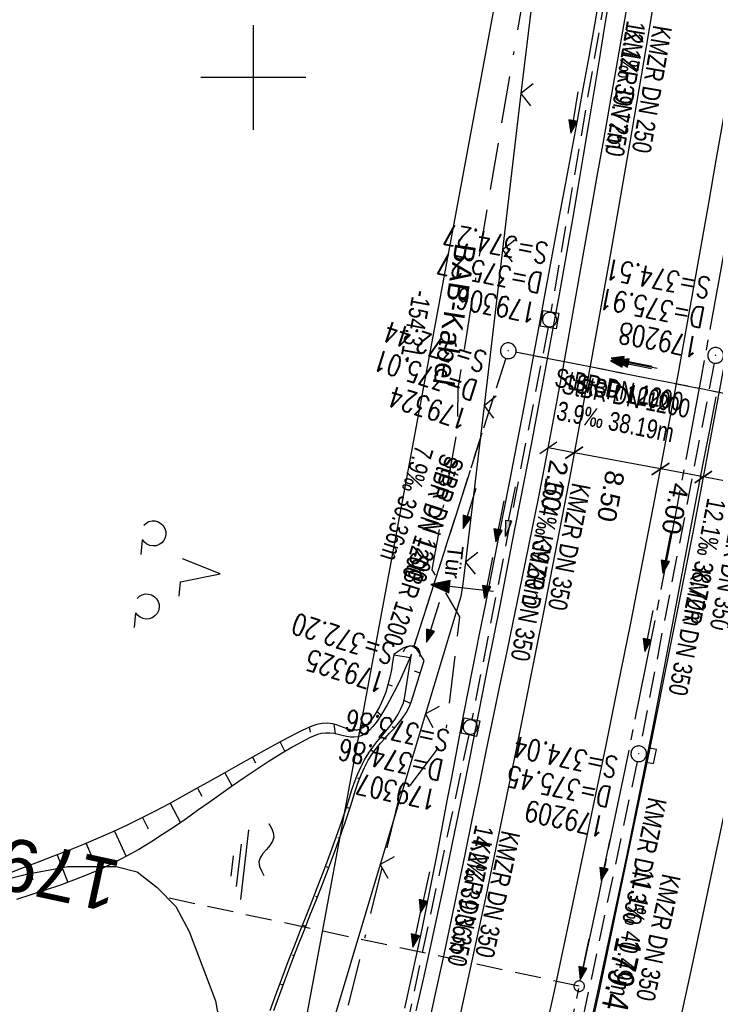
# Model space of a CAD drawing. Extents: x 508275 to 508667, y 447201 to 448341.
# Tile 6 of 33: x 508378 to 508444, y 447312 to 447406. Entities that reach past the tile are written whole.
import ezdxf
from ezdxf.enums import TextEntityAlignment as Align

# ---------------------------------------------------------------- set-up
doc = ezdxf.new("R2010")
doc.units = 0
doc.header["$LTSCALE"] = 10
doc.header["$MEASUREMENT"] = 0
for name, pattern in [('ACAD_ISO16W100', [73, 15, -6.5, 15, -6.5, 15, -7, 1, -7]), ('ACHSE', [5.5, 4, -0.5, 0.5, -0.5]), ('AUSGEZOGEN', [0]), ('LT00', [0]), ('LT12', [0.4, 0.3, -0.1]), ('LT17', [0.15, 0.1, -0.05]), ('STRICHLINIE2', [0.375, 0.25, -0.125])]:
    doc.linetypes.add(name, pattern=pattern)
doc.layers.get('0').update_dxf_attribs({"linetype": 'LT00'})
for name, color, linetype in [('--EK_FBR', 250, 'LT00'), ('--EK_Halt-Pfeil', 4, 'LT00'), ('--EK_Haltung', 7, 'STRICHLINIE2'), ('--EK_Haltung-Text', 140, 'LT00'), ('--EK_RRB', 181, 'LT00'), ('--EK_RRB_SYMB', 181, 'LT00'), ('--EK_Schacht-Text', 5, 'LT00'), ('--EK_ST-93-1', 30, 'LT17'), ('--EL_DFK_AB_L', 21, 'LT00'), ('--EL_Halt-Pfeil', 4, 'LT00'), ('--EL_Haltung', 182, 'STRICHLINIE2'), ('--EL_Haltung-Text', 182, 'LT00'), ('--WASSER_NUTZUNG', 180, 'Continuous'), ('-AX-093', 35, 'ACHSE'), ('-ST-93-1', 250, 'LT00'), ('ABSTAND', 8, 'LT00'), ('BAB-KABEL', 220, 'ACAD_ISO16W100'), ('BAB-KABEL_TEXT', 221, 'Continuous'), ('BEMAßUNG', 255, 'Continuous'), ('DFK_AB_L', 21, 'LT00'), ('DFK_KATASTER', 250, 'LT00'), ('DFK_NUTZUNG', 250, 'LT00'), ('DL', 182, 'LT12'), ('DL_PFEIL', 201, 'LT00'), ('DL_TEXT', 182, 'LT00'), ('PFEIL', 140, 'AUSGEZOGEN'), ('TOR_TEXT_A', 11, 'Continuous'), ('V126_AFBR_BAB', 250, 'LT00'), ('V126_BOESCH', 250, 'LT00'), ('V126_BOSCHUNG', 250, 'LT00'), ('V126_GRABEN', 250, 'LT00'), ('V126_H_BORD', 8, 'LT00'), ('V126_KA_MULD', 182, 'LT00'), ('V126_KA_PRUF', 182, 'LT00'), ('V126_LD_MARK', 250, 'LT00'), ('V126_RASTER', 250, 'LT00'), ('V126_SINKK', 182, 'LT00'), ('V126_TOR', 10, 'LT00'), ('V126_UK_DURCH', 182, 'LT00'), ('V126_ZAUN', 40, 'LT00')]:
    doc.layers.add(name, color=color, linetype=linetype)
doc.styles.add('Arial', font='ARIAL.TTF')
doc.styles.add('Beschrift', font='ARIAL.TTF')
doc.styles.add('Haltungsbeschriftung', font='ARIAL.TTF', dxfattribs={"width": 0.75})
doc.styles.add('schachtbeschriftung', font='romans.shx', dxfattribs={"width": 0.75, "height": 2})
doc.styles.get("Standard").update_dxf_attribs({"font": 'ARIAL.TTF'})

# ---------------------------------------------------------------- blocks, each defined once
blk = doc.blocks.new('SYMB7201')
at = {"color": 0, "linetype": 'ByBlock'}
for p, q in [((0, 0.385), (-0.11, 0.015)), ((-0.255, -0.385), (-0.115, -0.385)), ((0.445, -0.385), (0.585, -0.385))]:
    blk.add_line(p, q, dxfattribs=at)
for points in [[(0.25, 0.015), (0.11, 0.015), (0, 0.385)], [(-0.393816, -0.383308), (-0.416239, -0.362945), (-0.432849, -0.337617), (-0.442589, -0.308936), (-0.444836, -0.27873), (-0.439449, -0.248923), (-0.426769, -0.221415), (-0.407606, -0.197958), (-0.38318, -0.180047), (-0.355047, -0.168823), (-0.325, -0.165), (-0.294953, -0.168823), (-0.26682, -0.180047), (-0.242394, -0.197959), (-0.223231, -0.221415), (-0.210551, -0.248923), (-0.205164, -0.27873), (-0.207411, -0.308936), (-0.21715, -0.337617), (-0.233761, -0.362945), (-0.256184, -0.383308)], [(0.306185, -0.383308), (0.283761, -0.362945), (0.267151, -0.337617), (0.257411, -0.308936), (0.255164, -0.27873), (0.260552, -0.248923), (0.273231, -0.221415), (0.292394, -0.197958), (0.31682, -0.180047), (0.344953, -0.168823), (0.375, -0.165), (0.405047, -0.168823), (0.43318, -0.180047), (0.457606, -0.197959), (0.476769, -0.221415), (0.489449, -0.248923), (0.494836, -0.27873), (0.492589, -0.308936), (0.48285, -0.337617), (0.466239, -0.362945), (0.443816, -0.383308)]]:
    blk.add_lwpolyline(points, dxfattribs=at)
blk = doc.blocks.new('SYMB2')
at = {"color": 0, "linetype": 'ByBlock', "flags": 128}
for points in [[(-0.031395, 0.499013), (-0.093691, 0.491144), (-0.154509, 0.475528), (-0.21289, 0.452414), (-0.267913, 0.422164), (-0.318712, 0.385257), (-0.364484, 0.342274), (-0.404509, 0.293893), (-0.438154, 0.240877), (-0.464888, 0.184062), (-0.484292, 0.124345), (-0.496058, 0.062667), (-0.5, 0)], [(-0.5, 0), (-0.496058, -0.062667), (-0.484292, -0.124345), (-0.464888, -0.184062), (-0.438154, -0.240877), (-0.404509, -0.293893), (-0.364485, -0.342274), (-0.318712, -0.385257), (-0.267914, -0.422164), (-0.21289, -0.452414), (-0.154509, -0.475529), (-0.093691, -0.491144), (-0.031395, -0.499014), (0.031395, -0.499014)], [(0.5, 0), (0.496057, 0.062667), (0.484292, 0.124345), (0.464888, 0.184062), (0.438153, 0.240877), (0.404509, 0.293893), (0.364484, 0.342274), (0.318712, 0.385257), (0.267913, 0.422164), (0.21289, 0.452414), (0.154509, 0.475528), (0.093691, 0.491144), (0.031395, 0.499013), (-0.031395, 0.499013)], [(0.031395, -0.499014), (0.093691, -0.491144), (0.154509, -0.475529), (0.21289, -0.452414), (0.267914, -0.422164), (0.318712, -0.385257), (0.364485, -0.342274), (0.404509, -0.293893), (0.438154, -0.240877), (0.464889, -0.184062), (0.484292, -0.124345), (0.496058, -0.062667), (0.5, 0)]]:
    blk.add_lwpolyline(points, dxfattribs=at)
blk = doc.blocks.new('Pfreil3')
at = {"layer": 'PFEIL'}
blk.add_hatch(color=256, dxfattribs=at).paths.add_polyline_path([(-1.549, 0.273), (-1.549, -0.273), (0, 0)])
for p, q in [((-1.549, 0), (-4.831, 0)), ((-1.549, -0.273), (-1.549, 0.273)), ((-1.549, 0.273), (0, 0)), ((0, 0), (-1.549, -0.273))]:
    blk.add_line(p, q, dxfattribs=at)
blk = doc.blocks.new('SYMB7251')
at = {"color": 0, "linetype": 'ByBlock'}
for points in [[(-0.25, 0), (-0.208333, 0.028889), (-0.166667, 0.051111), (-0.125, 0.06), (-0.083333, 0.051111), (-0.041667, 0.028889), (0, 0)], [(0, 0), (0.041667, -0.028889), (0.083333, -0.051111), (0.125, -0.06), (0.166667, -0.051111), (0.208333, -0.028889), (0.25, 0)]]:
    blk.add_lwpolyline(points, dxfattribs=at)
blk = doc.blocks.new('SYMB0070')
at = {"color": 0, "linetype": 'ByBlock'}
for p, q in [((-0.5, 0), (0.2, 0)), ((0.5, 0), (0.2, 0.1)), ((0.2, 0.1), (0.2, 0)), ((0.468, 0), (0.21, 0.086)), ((0.21, 0.086), (0.21, -0.086)), ((0.21, -0.086), (0.468, 0)), ((0.22, -0.072), (0.437, 0)), ((0.23, -0.058), (0.405, 0)), ((0.24, -0.045), (0.374, 0)), ((0.342, 0), (0.25, 0.031)), ((0.25, 0.031), (0.25, -0.031)), ((0.25, -0.031), (0.342, 0)), ((0.26, -0.017), (0.31, 0)), ((0.27, -0.003), (0.279, 0))]:
    blk.add_line(p, q, dxfattribs=at)
for points in [[(0.2, 0), (0.2, -0.1), (0.5, 0)], [(0.437, 0), (0.22, 0.072), (0.22, -0.072)], [(0.405, 0), (0.23, 0.058), (0.23, -0.058)], [(0.374, 0), (0.24, 0.045), (0.24, -0.045)], [(0.31, 0), (0.26, 0.017), (0.26, -0.017)], [(0.279, 0), (0.27, 0.003), (0.27, -0.003)]]:
    blk.add_lwpolyline(points, dxfattribs=at)
blk = doc.blocks.new('SYMB0024')
at = {"color": 0, "linetype": 'ByBlock'}
for p, q in [((-0.5, 0.5), (0, 0)), ((0, 0), (0.5, 0.5))]:
    blk.add_line(p, q, dxfattribs=at)
blk = doc.blocks.new('SYMB0003')
at = {"color": 0, "linetype": 'ByBlock'}
for p, q in [((-0.015712, 0), (0.010166, 0.012015)), ((0, -0.021257), (-0.015712, 0)), ((0.010166, 0.012015), (0, -0.021257))]:
    blk.add_line(p, q, dxfattribs=at)
for points in [[(-0.031395, 0.499013), (-0.093691, 0.491144), (-0.154509, 0.475528), (-0.21289, 0.452414), (-0.267913, 0.422164), (-0.318712, 0.385257), (-0.364484, 0.342274), (-0.404509, 0.293893), (-0.438154, 0.240877), (-0.464888, 0.184062), (-0.484292, 0.124345), (-0.496058, 0.062667), (-0.5, 0)], [(-0.5, 0), (-0.496058, -0.062667), (-0.484292, -0.124345), (-0.464888, -0.184062), (-0.438154, -0.240877), (-0.404509, -0.293893), (-0.364485, -0.342274), (-0.318712, -0.385257), (-0.267914, -0.422164), (-0.21289, -0.452414), (-0.154509, -0.475529), (-0.093691, -0.491144), (-0.031395, -0.499014), (0.031395, -0.499014)], [(0.5, 0), (0.496057, 0.062667), (0.484292, 0.124345), (0.464888, 0.184062), (0.438153, 0.240877), (0.404509, 0.293893), (0.364484, 0.342274), (0.318712, 0.385257), (0.267913, 0.422164), (0.21289, 0.452414), (0.154509, 0.475528), (0.093691, 0.491144), (0.031395, 0.499013), (-0.031395, 0.499013)], [(0.031395, -0.499014), (0.093691, -0.491144), (0.154509, -0.475529), (0.21289, -0.452414), (0.267914, -0.422164), (0.318712, -0.385257), (0.364485, -0.342274), (0.404509, -0.293893), (0.438154, -0.240877), (0.464889, -0.184062), (0.484292, -0.124345), (0.496058, -0.062667), (0.5, 0)]]:
    blk.add_lwpolyline(points, dxfattribs=at)
blk = doc.blocks.new('SYMB1210')
at = {"color": 0, "linetype": 'ByBlock'}
blk.add_line((0.018815, -0.179014), (0.055623, -0.17119), dxfattribs=at)
for points in [[(-0.2, -0.2), (-0.2, 0.2), (0.2, 0.2), (0.2, -0.2), (-0.2, -0.2)], [(0.018815, 0.179014), (-0.018815, 0.179014), (-0.055623, 0.17119), (-0.09, 0.155885), (-0.120444, 0.133766), (-0.145623, 0.105801), (-0.164438, 0.073213), (-0.176067, 0.037424), (-0.18, 0)], [(-0.18, 0), (-0.176067, -0.037424), (-0.164438, -0.073213), (-0.145623, -0.105801), (-0.120444, -0.133766), (-0.09, -0.155885), (-0.055623, -0.17119), (-0.018815, -0.179014), (0.018815, -0.179014)], [(0.18, 0), (0.176067, 0.037424), (0.164438, 0.073213), (0.145623, 0.105801), (0.120444, 0.133766), (0.09, 0.155885), (0.055623, 0.17119), (0.018815, 0.179014)], [(0.055623, -0.17119), (0.09, -0.155885), (0.120444, -0.133766), (0.145623, -0.105801), (0.164438, -0.073213), (0.176067, -0.037424), (0.18, 0)]]:
    blk.add_lwpolyline(points, dxfattribs=at)
blk = doc.blocks.new('SYMB0652')
at = {"color": 0, "linetype": 'ByBlock'}
blk.add_lwpolyline([(-0.15, -0.075), (0.15, -0.075), (0.15, 0.075), (-0.15, 0.075), (-0.15, -0.075)], dxfattribs=at)
blk = doc.blocks.new('SYMB1107')
at = {"color": 0, "linetype": 'ByBlock'}
for points in [[(-0.2, 0), (-0.196157, 0.039018), (-0.184776, 0.076537), (-0.166294, 0.111114), (-0.141421, 0.141421), (-0.111114, 0.166294), (-0.076537, 0.184776), (-0.039018, 0.196157), (0, 0.2)], [(0, 0.2), (0.039018, 0.196157), (0.076537, 0.184776), (0.111114, 0.166294), (0.141421, 0.141421), (0.166294, 0.111114), (0.184776, 0.076537), (0.196157, 0.039018), (0.2, 0)]]:
    blk.add_lwpolyline(points, dxfattribs=at)
blk = doc.blocks.new('_Oblique')
at = {"color": 0, "linetype": 'ByBlock', "lineweight": -2}
blk.add_line((-0.5, -0.5), (0.5, 0.5), dxfattribs=at)
blk = doc.blocks.new('WASSER2')
at = {"layer": '--EK_RRB_SYMB'}
for p, q in [((-0.3349, 0), (0.3349, 0)), ((-0.1913, -0.0543), (0.2151, -0.0543)), ((-0.071, -0.1164), (0.123, -0.1164))]:
    blk.add_line(p, q, dxfattribs=at)

msp = doc.modelspace()

# ---------------------------------------------------------------- linework, layer by layer
at = {"layer": '--EK_FBR', "color": 2}
for points in [[(508410.14, 447218.34), (508414.986, 447236.674), (508420.924, 447260.354), (508426.993, 447285.909), (508432.961, 447312.708), (508437.788, 447335.706), (508441.957, 447356.753), (508446.696, 447382.179), (508450.899, 447406.515), (508454.927, 447431.638), (508458.083, 447453.092), (508461.487, 447478.366), (508465.32, 447509.787), (508467.81, 447532.721), (508470.191, 447557.325), (508472.862, 447588.206), (508474.73, 447612.625)], [(508427.454, 447307.109), (508428.732, 447312.996), (508430.381, 447320.704), (508432.003, 447328.418), (508433.598, 447336.138), (508434.798, 447342.046), (508435.98, 447347.957), (508437.142, 447353.873), (508438.283, 447359.792), (508439.421, 447365.815), (508440.537, 447371.842), (508441.632, 447377.872), (508442.708, 447383.906), (508443.429, 447388.008), (508444.144, 447392.112), (508444.854, 447396.216), (508445.561, 447400.32), (508446.267, 447404.425), (508446.974, 447408.53)]]:
    msp.add_lwpolyline(points, dxfattribs=at)
at = {"layer": '--EK_FBR'}
msp.add_lwpolyline([(508416.401, 447308.125), (508417.247, 447312.003), (508418.083, 447315.884), (508418.789, 447319.211), (508419.488, 447322.54), (508420.181, 447325.869), (508420.87, 447329.2), (508421.557, 447332.531), (508422.245, 447335.862), (508422.934, 447339.192), (508423.547, 447342.14), (508424.161, 447345.087), (508424.774, 447348.035), (508425.384, 447350.983), (508425.989, 447353.931), (508426.587, 447356.882), (508427.176, 447359.834), (508427.754, 447362.788), (508428.335, 447365.826), (508428.905, 447368.867), (508429.464, 447371.909), (508430.016, 447374.953), (508430.561, 447377.999), (508431.103, 447381.044), (508431.643, 447384.091), (508432.182, 447387.137), (508432.796, 447390.593), (508433.41, 447394.049), (508434.023, 447397.505), (508434.635, 447400.961), (508435.242, 447404.418), (508435.843, 447407.876)], dxfattribs=at)
at = {"layer": '--EK_Haltung'}
for p, q in [((508434.829, 447415.366), (508428.372, 447377.645)), ((508428.102, 447376.169), (508420.838, 447338.775)), ((508424.076, 447373.216), (508415.307, 447345.715)), ((508461.037, 447366.671), (508425.039, 447373.784)), ((508443.94, 447372.754), (508436.891, 447336.225)), ((508420.539, 447337.305), (508412.65, 447300.279)), ((508436.594, 447334.754), (508428.53, 447296.605))]:
    msp.add_line(p, q, dxfattribs=at)
at = {"layer": '--EK_RRB'}
for points in [[(508413.391, 447344.948), (508413.278, 447344.229), (508413.155, 447343.51), (508413.01, 447342.793), (508412.835, 447342.079), (508412.618, 447341.368), (508412.35, 447340.661), (508412.019, 447339.959), (508411.615, 447339.263), (508411.376, 447338.91), (508411.116, 447338.575), (508410.836, 447338.275), (508410.538, 447338.025), (508410.221, 447337.843), (508409.888, 447337.744), (508409.578, 447337.735), (508409.258, 447337.787), (508408.929, 447337.883), (508408.594, 447338.005), (508408.255, 447338.135), (508407.913, 447338.255), (508407.572, 447338.348), (508407.063, 447338.409), (508406.557, 447338.381), (508406.057, 447338.28), (508405.56, 447338.12), (508405.067, 447337.916), (508404.579, 447337.681), (508404.094, 447337.432), (508402.673, 447336.678), (508401.28, 447335.921), (508399.91, 447335.162), (508398.56, 447334.404), (508397.226, 447333.65), (508395.902, 447332.902), (508394.585, 447332.162), (508393.271, 447331.433), (508391.955, 447330.718), (508390.632, 447330.019), (508389.3, 447329.338), (508387.954, 447328.678), (508386.588, 447328.042), (508385.201, 447327.431), (508383.794, 447326.841), (508382.371, 447326.268), (508380.935, 447325.707), (508379.49, 447325.154), (508378.039, 447324.604), (508376.585, 447324.052)], [(508416.281, 447344.378), (508416.067, 447344.752), (508415.847, 447345.101), (508415.617, 447345.399), (508415.371, 447345.623), (508415.103, 447345.746), (508414.849, 447345.759), (508414.578, 447345.692), (508414.293, 447345.561), (508413.998, 447345.383), (508413.696, 447345.174), (508413.391, 447344.948)], [(508401.95, 447310.989), (508402.508, 447312.564), (508403.078, 447314.111), (508403.657, 447315.635), (508404.242, 447317.14), (508404.831, 447318.63), (508405.419, 447320.111), (508406.005, 447321.585), (508406.584, 447323.058), (508407.154, 447324.534), (508407.712, 447326.017), (508408.254, 447327.511), (508408.777, 447329.022), (508409.279, 447330.553), (508409.512, 447331.293), (508409.749, 447332.032), (508410.001, 447332.766), (508410.278, 447333.487), (508410.589, 447334.19), (508410.944, 447334.869), (508411.354, 447335.518), (508411.73, 447336.019), (508412.137, 447336.503), (508412.563, 447336.977), (508412.995, 447337.445), (508413.423, 447337.916), (508413.833, 447338.395), (508414.214, 447338.888), (508414.555, 447339.402), (508414.842, 447339.944), (508415.066, 447340.519), (508416.281, 447344.378)]]:
    msp.add_lwpolyline(points, dxfattribs=at)
at = {"layer": '--EK_ST-93-1', "ltscale": 2.5}
msp.add_line((508431.07, 447313.318), (508391.952, 447321.711), dxfattribs=at)
at = {"layer": '--EL_DFK_AB_L'}
msp.add_line((508402.911, 447298.649), (508430.954, 447449.633), dxfattribs=at)
at = {"layer": '--EL_Haltung'}
for p, q in [((508434.829, 447415.366), (508428.372, 447377.645)), ((508428.102, 447376.169), (508420.838, 447338.775)), ((508424.076, 447373.216), (508415.307, 447345.715)), ((508461.037, 447366.671), (508425.039, 447373.784)), ((508443.94, 447372.754), (508436.891, 447336.225)), ((508420.539, 447337.305), (508412.65, 447300.279)), ((508436.594, 447334.754), (508428.53, 447296.605))]:
    msp.add_line(p, q, dxfattribs=at)
at = {"layer": '-AX-093', "ltscale": 0.2}
msp.add_lwpolyline([(508449.23, 447408.701), (508447.134, 447396.259), (508444.959, 447383.831), (508442.705, 447371.416), (508440.372, 447359.016), (508437.961, 447346.631), (508435.472, 447334.262), (508432.904, 447321.909), (508430.258, 447309.572), (508427.533, 447297.252), (508424.731, 447284.95), (508421.851, 447272.665), (508418.892, 447260.4), (508415.856, 447248.153), (508412.743, 447235.926), (508409.552, 447223.718), (508408.171, 447218.568)], dxfattribs=at)
at = {"layer": 'BAB-KABEL', "ltscale": 0.03, "flags": 128}
msp.add_lwpolyline([(508483.284, 448141.058), (508483.035, 448139.227), (508479.751, 448113.403), (508481.527, 448103.17), (508480.164, 448094.262), (508478.935, 448090.579), (508477.433, 448087.401), (508476.34, 448080.034), (508472.781, 448052.024), (508471.007, 448040.418), (508470.052, 448032.878), (508469.506, 448025.92), (508468.687, 448016.779), (508466.83, 447996.179), (508463.714, 447929.595), (508460.374, 447843.858), (508458.4, 447784.541), (508457.287, 447767.197), (508455.205, 447723.038), (508453.729, 447699.288), (508451.379, 447637.698), (508449.204, 447601.324), (508447.463, 447580.353), (508445.551, 447556.949), (508439.899, 447511.622), (508435.634, 447479.341), (508431.536, 447447.33), (508425.814, 447408.25), (508422.058, 447386.255), (508419.489, 447370.364), (508419.463, 447366.692), (508417.017, 447353.034), (508419.671, 447348.567), (508418.263, 447336.935), (508413.792, 447330.933), (508402.026, 447282.819), (508386.099, 447280.447), (508366.681, 447274.025), (508361.372, 447269.698), (508361.657, 447256.667), (508362.195, 447223.902)], dxfattribs=at)
at = {"layer": 'BEMAßUNG'}
for p, q in [((508430.587, 447364.203), (508428.118, 447364.665)), ((508438.826, 447362.658), (508430.587, 447364.201)), ((508442.914, 447361.893), (508438.826, 447362.658)), ((508450.978, 447360.382), (508442.914, 447361.892))]:
    msp.add_line(p, q, dxfattribs=at)
at = {"layer": 'DFK_AB_L'}
msp.add_line((508402.911, 447298.649), (508430.954, 447449.633), dxfattribs=at)
at = {"layer": 'DFK_KATASTER'}
for p, q in [((508378.351, 447324.011), (508382.31, 447324.75)), ((508382.31, 447324.75), (508386.911, 447324.74)), ((508386.911, 447324.74), (508388.91, 447324.24)), ((508388.91, 447324.24), (508390.811, 447322.729)), ((508371.381, 447322.27), (508378.351, 447324.011)), ((508390.811, 447322.729), (508392.611, 447320.93)), ((508392.611, 447320.93), (508393.861, 447318.53)), ((508393.861, 447318.53), (508396.4, 447311.919)), ((508396.4, 447311.919), (508398.77, 447298.559))]:
    msp.add_line(p, q, dxfattribs=at)
at = {"layer": 'DL'}
for p, q in [((508424.076, 447373.216), (508415.307, 447345.715)), ((508461.037, 447366.671), (508425.039, 447373.784))]:
    msp.add_line(p, q, dxfattribs=at)
at = {"layer": 'V126_AFBR_BAB', "color": 0}
for points in [[(508410.14, 447218.34), (508414.986, 447236.674), (508420.924, 447260.354), (508426.993, 447285.909), (508432.961, 447312.708), (508437.788, 447335.706), (508441.957, 447356.753), (508446.696, 447382.179), (508450.899, 447406.515), (508454.927, 447431.638), (508458.083, 447453.092), (508461.487, 447478.366), (508465.32, 447509.787), (508467.81, 447532.721), (508470.191, 447557.325), (508472.862, 447588.206), (508474.73, 447612.625)], [(508427.454, 447307.109), (508428.732, 447312.996), (508430.381, 447320.704), (508432.003, 447328.418), (508433.598, 447336.138), (508434.798, 447342.046), (508435.98, 447347.957), (508437.142, 447353.873), (508438.283, 447359.792), (508439.421, 447365.815), (508440.537, 447371.842), (508441.632, 447377.872), (508442.708, 447383.906), (508443.429, 447388.008), (508444.144, 447392.112), (508444.854, 447396.216), (508445.561, 447400.32), (508446.267, 447404.425), (508446.974, 447408.53)]]:
    msp.add_lwpolyline(points, dxfattribs=at)
at = {"layer": 'V126_AFBR_BAB'}
msp.add_lwpolyline([(508416.401, 447308.125), (508417.247, 447312.003), (508418.083, 447315.884), (508418.789, 447319.211), (508419.488, 447322.54), (508420.181, 447325.869), (508420.87, 447329.2), (508421.557, 447332.531), (508422.245, 447335.862), (508422.934, 447339.192), (508423.547, 447342.14), (508424.161, 447345.087), (508424.774, 447348.035), (508425.384, 447350.983), (508425.989, 447353.931), (508426.587, 447356.882), (508427.176, 447359.834), (508427.754, 447362.788), (508428.335, 447365.826), (508428.905, 447368.867), (508429.464, 447371.909), (508430.016, 447374.953), (508430.561, 447377.999), (508431.103, 447381.044), (508431.643, 447384.091), (508432.182, 447387.137), (508432.796, 447390.593), (508433.41, 447394.049), (508434.023, 447397.505), (508434.635, 447400.961), (508435.242, 447404.418), (508435.843, 447407.876)], dxfattribs=at)
at = {"layer": 'V126_BOESCH'}
for points in [[(508413.391, 447344.948), (508413.278, 447344.229), (508413.155, 447343.51), (508413.01, 447342.793), (508412.835, 447342.079), (508412.618, 447341.368), (508412.35, 447340.661), (508412.019, 447339.959), (508411.615, 447339.263), (508411.376, 447338.91), (508411.116, 447338.575), (508410.836, 447338.275), (508410.538, 447338.025), (508410.221, 447337.843), (508409.888, 447337.744), (508409.578, 447337.735), (508409.258, 447337.787), (508408.929, 447337.883), (508408.594, 447338.005), (508408.255, 447338.135), (508407.913, 447338.255), (508407.572, 447338.348), (508407.063, 447338.409), (508406.557, 447338.381), (508406.057, 447338.28), (508405.56, 447338.12), (508405.067, 447337.916), (508404.579, 447337.681), (508404.094, 447337.432), (508402.673, 447336.678), (508401.28, 447335.921), (508399.91, 447335.162), (508398.56, 447334.404), (508397.226, 447333.65), (508395.902, 447332.902), (508394.585, 447332.162), (508393.271, 447331.433), (508391.955, 447330.718), (508390.632, 447330.019), (508389.3, 447329.338), (508387.954, 447328.678), (508386.588, 447328.042), (508385.201, 447327.431), (508383.794, 447326.841), (508382.371, 447326.268), (508380.935, 447325.707), (508379.49, 447325.154), (508378.039, 447324.604), (508376.585, 447324.052)], [(508415.079, 447345.003), (508414.737, 447344.208), (508414.387, 447343.412), (508414.022, 447342.611), (508413.634, 447341.803), (508413.216, 447340.986), (508412.76, 447340.157), (508412.259, 447339.315), (508411.989, 447338.891), (508411.703, 447338.477), (508411.401, 447338.09), (508411.079, 447337.744), (508410.736, 447337.454), (508410.37, 447337.236), (508409.979, 447337.105), (508409.623, 447337.068), (508409.25, 447337.089), (508408.865, 447337.151), (508408.471, 447337.236), (508408.073, 447337.328), (508407.673, 447337.409), (508407.275, 447337.463), (508406.884, 447337.471), (508406.492, 447337.421), (508406.108, 447337.317), (508405.732, 447337.174), (508405.362, 447337.002), (508404.997, 447336.814), (508403.774, 447336.147), (508402.579, 447335.447), (508401.408, 447334.719), (508400.257, 447333.969), (508399.123, 447333.202), (508398.002, 447332.422), (508396.89, 447331.636), (508395.784, 447330.848), (508394.68, 447330.063), (508393.574, 447329.286), (508392.464, 447328.523), (508391.344, 447327.779), (508390.212, 447327.058), (508389.064, 447326.367), (508387.896, 447325.709), (508386.704, 447325.091), (508385.438, 447324.493), (508384.146, 447323.938), (508382.832, 447323.419), (508381.499, 447322.931), (508380.15, 447322.468), (508378.789, 447322.024), (508377.418, 447321.594)], [(508401.614, 447310.994), (508402.173, 447312.577), (508402.743, 447314.131), (508403.323, 447315.662), (508403.908, 447317.172), (508404.496, 447318.667), (508405.083, 447320.151), (508405.667, 447321.627), (508406.244, 447323.1), (508406.812, 447324.574), (508407.368, 447326.054), (508407.908, 447327.543), (508408.429, 447329.045), (508408.929, 447330.565), (508409.163, 447331.304), (508409.401, 447332.043), (508409.653, 447332.778), (508409.929, 447333.503), (508410.238, 447334.214), (508410.591, 447334.906), (508410.997, 447335.574), (508411.376, 447336.106), (508411.785, 447336.623), (508412.208, 447337.133), (508412.634, 447337.64), (508413.046, 447338.151), (508413.433, 447338.671), (508413.78, 447339.206), (508414.074, 447339.761), (508414.299, 447340.342), (508414.444, 447340.956), (508415.079, 447345.003)], [(508416.281, 447344.378), (508416.067, 447344.752), (508415.847, 447345.101), (508415.617, 447345.399), (508415.371, 447345.623), (508415.103, 447345.746), (508414.849, 447345.759), (508414.578, 447345.692), (508414.293, 447345.561), (508413.998, 447345.383), (508413.696, 447345.174), (508413.391, 447344.948)], [(508401.95, 447310.989), (508402.508, 447312.564), (508403.078, 447314.111), (508403.657, 447315.635), (508404.242, 447317.14), (508404.831, 447318.63), (508405.419, 447320.111), (508406.005, 447321.585), (508406.584, 447323.058), (508407.154, 447324.534), (508407.712, 447326.017), (508408.254, 447327.511), (508408.777, 447329.022), (508409.279, 447330.553), (508409.512, 447331.293), (508409.749, 447332.032), (508410.001, 447332.766), (508410.278, 447333.487), (508410.589, 447334.19), (508410.944, 447334.869), (508411.354, 447335.518), (508411.73, 447336.019), (508412.137, 447336.503), (508412.563, 447336.977), (508412.995, 447337.445), (508413.423, 447337.916), (508413.833, 447338.395), (508414.214, 447338.888), (508414.555, 447339.402), (508414.842, 447339.944), (508415.066, 447340.519), (508416.281, 447344.378)]]:
    msp.add_lwpolyline(points, dxfattribs=at)
at = {"layer": 'V126_BOSCHUNG'}
for p, q in [((508413.388, 447344.929), (508414.944, 447344.688)), ((508415.908, 447343.194), (508415.377, 447343.357)), ((508412.841, 447342.102), (508413.245, 447341.968)), ((508414.986, 447340.29), (508414.366, 447340.58)), ((508411.779, 447339.529), (508412.184, 447339.195)), ((508407.672, 447338.325), (508407.809, 447337.384)), ((508405.323, 447338.026), (508405.421, 447337.552)), ((508410.104, 447337.797), (508410.209, 447337.505)), ((508413.433, 447337.928), (508413.243, 447338.044)), ((508402.54, 447336.607), (508403.005, 447335.701)), ((508411.462, 447335.668), (508411.186, 447335.846)), ((508399.9, 447335.156), (508400.186, 447334.634)), ((508397.283, 447333.682), (508397.988, 447332.412)), ((508410.124, 447333.097), (508409.974, 447333.167)), ((508394.674, 447332.212), (508395.098, 447331.437)), ((508392.054, 447330.772), (508393.041, 447328.917)), ((508409.187, 447330.265), (508408.868, 447330.376)), ((508389.422, 447329.399), (508389.959, 447328.318)), ((508386.755, 447328.119), (508387.863, 447325.691)), ((508408.223, 447327.425), (508408.064, 447327.48)), ((508384.043, 447326.943), (508384.584, 447325.649)), ((508381.285, 447325.842), (508382.313, 447323.225)), ((508378.49, 447324.774), (508378.979, 447323.509)), ((508407.182, 447324.607), (508406.869, 447324.724)), ((508406.094, 447321.81), (508405.94, 447321.869)), ((508404.986, 447319.02), (508404.683, 447319.141)), ((508403.887, 447316.23), (508403.737, 447316.288)), ((508402.823, 447313.428), (508402.524, 447313.539))]:
    msp.add_line(p, q, dxfattribs=at)
at = {"layer": 'V126_GRABEN'}
for points in [[(508414.441, 447311.217), (508415.06, 447313.954), (508415.659, 447316.696), (508416.159, 447319.071), (508416.645, 447321.45), (508417.119, 447323.832), (508417.583, 447326.216), (508418.041, 447328.601), (508418.495, 447330.987), (508418.946, 447333.373), (508419.399, 447335.759), (508419.855, 447338.145), (508420.421, 447341.067), (508420.994, 447343.989), (508421.572, 447346.909), (508422.153, 447349.828), (508422.734, 447352.748), (508423.314, 447355.667), (508423.89, 447358.588), (508424.461, 447361.509), (508425.155, 447365.113), (508425.84, 447368.719), (508426.518, 447372.326), (508427.191, 447375.934), (508427.861, 447379.543), (508428.53, 447383.152), (508429.202, 447386.761), (508429.77, 447389.802), (508430.338, 447392.843), (508430.904, 447395.884), (508431.464, 447398.927), (508432.016, 447401.971), (508432.556, 447405.016), (508433.083, 447408.064)], [(508415.538, 447310.956), (508416.157, 447313.697), (508416.765, 447316.44), (508417.436, 447319.528), (508418.093, 447322.619), (508418.739, 447325.713), (508419.375, 447328.808), (508420.003, 447331.906), (508420.626, 447335.004), (508421.244, 447338.104), (508422.402, 447343.933), (508423.552, 447349.763), (508424.693, 447355.596), (508425.824, 447361.43), (508426.511, 447365.004), (508427.192, 447368.579), (508427.865, 447372.156), (508428.529, 447375.734), (508429.183, 447379.314), (508429.825, 447382.896), (508430.453, 447386.48), (508430.974, 447389.518), (508431.486, 447392.557), (508431.991, 447395.596), (508432.492, 447398.637), (508432.991, 447401.678), (508433.489, 447404.719), (508433.989, 447407.76)]]:
    msp.add_lwpolyline(points, dxfattribs=at)
at = {"layer": 'V126_H_BORD'}
msp.add_lwpolyline([(508431.871, 447308.293), (508432.844, 447312.764), (508433.553, 447316.036), (508434.257, 447319.309), (508434.955, 447322.583), (508435.645, 447325.859), (508436.325, 447329.136), (508436.994, 447332.416), (508437.649, 447335.699), (508438.239, 447338.718), (508438.819, 447341.74), (508439.392, 447344.762), (508439.962, 447347.786), (508440.53, 447350.81), (508441.1, 447353.833), (508441.675, 447356.855), (508442.286, 447360.026), (508442.902, 447363.195), (508443.522, 447366.363), (508444.142, 447369.532)], dxfattribs=at)
at = {"layer": 'V126_LD_MARK'}
for points in [[(508439.353, 447414.494), (508437.645, 447404.06), (508435.882, 447393.636), (508434.064, 447383.222), (508432.189, 447372.817), (508430.258, 447362.424), (508427.646, 447348.851), (508424.937, 447335.297), (508422.13, 447321.763), (508419.225, 447308.25), (508416.222, 447294.759), (508413.123, 447281.289), (508409.927, 447267.842), (508406.99, 447255.848), (508403.976, 447243.873), (508400.887, 447231.918), (508397.722, 447219.982), (508397.669, 447219.787)], [(508440.791, 447310.419), (508441.833, 447315.229), (508442.865, 447320.041), (508443.885, 447324.856), (508444.894, 447329.673), (508445.889, 447334.493), (508447.22, 447341.062), (508448.525, 447347.637), (508449.803, 447354.216), (508451.057, 447360.801), (508452.288, 447367.39), (508453.495, 447373.983), (508454.682, 447380.58), (508456.465, 447390.722), (508458.199, 447400.872), (508459.884, 447411.03)]]:
    msp.add_lwpolyline(points, dxfattribs=at)
at = {"layer": 'V126_RASTER'}
for p, q in [((508399.999, 447395), (508399.999, 447405)), ((508404.994, 447400.001), (508394.994, 447400.001))]:
    msp.add_line(p, q, dxfattribs=at)
at = {"layer": 'V126_ZAUN'}
for p, q in [((508427.28, 447413.368), (508425.518, 447398.472)), ((508425.518, 447398.472), (508423.756, 447383.576)), ((508423.756, 447383.576), (508421.993, 447368.68)), ((508421.993, 447368.68), (508420.231, 447353.783)), ((508416.416, 447339.309), (508412.104, 447324.942)), ((508412.104, 447324.942), (508407.792, 447310.576))]:
    msp.add_line(p, q, dxfattribs=at)
msp.add_lwpolyline([(508420.231, 447353.783), (508419.984, 447351.691), (508419.771, 447350.486), (508416.416, 447339.309)], dxfattribs=at)

# ---------------------------------------------------------------- block references
at = {"layer": '--EK_Halt-Pfeil', "yscale": 4, "zscale": 4}
for p, xscale, rotation in [((508430.615, 447396.675), 4.000000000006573, 260.2850900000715), ((508436.555, 447372.616), 3.999999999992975, 168.8207700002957), ((508420.62, 447358.898), 4.000000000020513, 252.3132099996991), ((508423.488, 447357.662), 3.999999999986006, 259.0069300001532), ((508439.433, 447354.678), 3.999999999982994, 259.0772199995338), ((508416.364, 447322.272), 3.999999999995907, 257.9727100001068), ((508431.583, 447315.886), 3.999999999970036, 258.0642300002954)]:
    msp.add_blockref('SYMB0070', p, dxfattribs=dict(at, xscale=xscale, rotation=rotation))
at = {"layer": '--EK_RRB_SYMB', "xscale": 10.00000000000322, "yscale": 9.99999999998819, "zscale": 10, "rotation": 263.3761659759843}
msp.add_blockref('WASSER2', (508399.153, 447324.917), dxfattribs=at)
at = {"layer": '--EL_Halt-Pfeil', "yscale": 4, "zscale": 4}
for p, xscale, rotation in [((508430.615, 447396.675), 4.000000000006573, 260.2850900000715), ((508436.069, 447372.826), 3.999999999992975, 168.8207700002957), ((508420.62, 447358.898), 4.000000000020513, 252.3132099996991), ((508422.408, 447352.262), 3.999999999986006, 259.0069300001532), ((508437.702, 447347.194), 3.999999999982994, 259.0772199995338), ((508433.593, 447325.346), 3.999999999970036, 258.0642300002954), ((508415.616, 447319), 3.999999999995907, 257.9727100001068)]:
    msp.add_blockref('SYMB0070', p, dxfattribs=dict(at, xscale=xscale, rotation=rotation))
at = {"layer": '--WASSER_NUTZUNG', "xscale": 9.999999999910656, "yscale": 10.00000000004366, "zscale": 10, "rotation": 264.7377}
msp.add_blockref('SYMB7251', (508401.237, 447326.359), dxfattribs=at)
at = {"layer": '-ST-93-1', "rotation": 274.1956499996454}
msp.add_blockref('SYMB2', (508431.07, 447313.318), dxfattribs=at)
at = {"layer": 'BEMAßUNG', "xscale": 1.4, "yscale": 1.4, "zscale": 1.4}
for p, rotation in [((508428.118, 447364.665), 169.3937117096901), ((508430.587, 447364.203), 349.3937117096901), ((508430.587, 447364.201), 169.3937117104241), ((508438.826, 447362.658), 169.3937117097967), ((508438.826, 447362.658), 349.3937117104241), ((508442.914, 447361.893), 349.3937117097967), ((508442.914, 447361.892), 169.3937117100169)]:
    msp.add_blockref('_Oblique', p, dxfattribs=dict(at, rotation=rotation))
at = {"layer": 'DFK_NUTZUNG', "xscale": 10.00000000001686, "yscale": 10, "zscale": 10, "rotation": 264.7377100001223}
msp.add_blockref('SYMB7201', (508393.001, 447353.014), dxfattribs=at)
at = {"layer": 'DL_PFEIL', "yscale": 4, "zscale": 4}
for p, xscale, rotation in [((508436.017, 447372.594), 3.999999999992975, 168.8207700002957), ((508417.119, 447348.028), 4.000000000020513, 252.3132099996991)]:
    msp.add_blockref('SYMB0070', p, dxfattribs=dict(at, xscale=xscale, rotation=rotation))
at = {"layer": 'PFEIL', "rotation": 258.6288957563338}
msp.add_blockref('Pfreil3', (508424.028, 447356.203), dxfattribs=at)
at = {"layer": 'V126_KA_MULD', "zscale": 3.8}
for p, xscale, yscale, rotation in [((508428.246, 447376.907), 3.799999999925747, 3.799999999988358, 79.84177838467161), ((508420.695, 447338.038), 3.799999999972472, 3.799999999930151, 78.76649408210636)]:
    msp.add_blockref('SYMB1210', p, dxfattribs=dict(at, xscale=xscale, yscale=yscale, rotation=rotation))
at = {"layer": 'V126_KA_PRUF', "xscale": 1.50000000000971, "yscale": 1.5, "zscale": 1.5, "rotation": 263.3832000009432}
for p in [(508424.304, 447373.932), (508444.082, 447373.492), (508436.749, 447335.488)]:
    msp.add_blockref('SYMB0003', p, dxfattribs=at)
at = {"layer": 'V126_SINKK', "xscale": 4.499999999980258, "yscale": 4.5, "zscale": 4.5, "rotation": 258.1463851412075}
msp.add_blockref('SYMB0652', (508437.958, 447335.295), dxfattribs=at)
at = {"layer": 'V126_TOR', "xscale": 5.999999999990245, "yscale": 6.000000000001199, "zscale": 6, "rotation": 173.4290674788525}
msp.add_blockref('SYMB0070', (508419.903, 447351.298), dxfattribs=at)
at = {"layer": 'V126_UK_DURCH', "xscale": 4.000000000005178, "yscale": 3.999999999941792, "zscale": 4, "rotation": 343.926626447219}
msp.add_blockref('SYMB1107', (508415.079, 447345.003), dxfattribs=at)
at = {"layer": 'V126_ZAUN', "yscale": 2.099999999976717, "zscale": 2.1}
for p, xscale, rotation in [((508425.518, 447398.472), 2.100000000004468, 263.2538100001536), ((508423.756, 447383.576), 2.100000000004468, 263.2538100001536), ((508421.993, 447368.68), 2.100000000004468, 263.2538100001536), ((508420.231, 447353.783), 2.100000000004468, 263.2538100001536), ((508416.416, 447339.309), 2.099999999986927, 253.29479999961), ((508412.104, 447324.942), 2.099999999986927, 253.29479999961)]:
    msp.add_blockref('SYMB0024', p, dxfattribs=dict(at, xscale=xscale, rotation=rotation))

# ---------------------------------------------------------------- texts
at = {"layer": '--EK_Haltung-Text', "style": 'Haltungsbeschriftung', "width": 0.75}
for s, rotation, p in [('12.1‰ 39.77m', -99.71491, (508435.633, 447405.492)), ('KMZR DN 250', -99.71491, (508438.156, 447405.061)), ('StBR DN 1200', -11.17923, (508429.297, 447369.892)), ('3.9‰ 38.19m', -11.17923, (508428.8, 447367.38)), ('7.9‰ 30.36m', -107.68679, (508415.491, 447365.024)), ('StBR DN 1200', -107.68679, (508417.93, 447364.245)), ('10.4‰ 39.60m', -100.99307, (508427.899, 447361.904)), ('KMZR DN 350', -100.99307, (508430.412, 447361.415)), ('12.1‰ 38.70m', -100.92278, (508443.319, 447359.96)), ('KMZR DN 350', -100.92278, (508445.833, 447359.476)), ('14.2‰ 39.36m', -102.02729, (508421.185, 447328.79)), ('KMZR DN 350', -102.02729, (508423.689, 447328.255)), ('11.1‰ 40.49m', -101.93577, (508436.504, 447324.659)), ('KMZR DN 350', -101.93577, (508439.009, 447324.129))]:
    msp.add_text(s, height=1.8, rotation=rotation, dxfattribs=at).set_placement(p)
at = {"layer": '--EK_Schacht-Text', "style": 'schachtbeschriftung', "width": 0.75}
for s, rotation, p in [('S=374.27', -190.99307, (508428.231, 447384.164)), ('D=375.27', -190.99307, (508427.682, 447381.337)), ('S=374.51', -190.92278, (508443.709, 447380.864)), ('179306', -190.99307, (508427.132, 447378.509)), ('D=375.91', -190.92278, (508443.163, 447378.036)), ('S=372.44', -197.6868, (508422.408, 447373.747)), ('179208', -190.92278, (508442.617, 447375.208)), ('D=375.01', -197.6868, (508421.533, 447371.003)), ('179324', -197.6868, (508420.658, 447368.259)), ('S=372.20', -197.67921, (508413.632, 447345.892)), ('179325', -197.67921, (508412.757, 447343.148)), ('S=373.86', -192.0273, (508418.826, 447337.663)), ('D=374.86', -192.0273, (508418.226, 447334.848)), ('S=374.04', -191.93576, (508434.882, 447335.118)), ('D=375.45', -191.93576, (508434.286, 447332.3)), ('179307', -192.0273, (508417.626, 447332.032)), ('179209', -191.93576, (508433.69, 447329.481))]:
    msp.add_text(s, height=2, rotation=rotation, dxfattribs=at).set_placement(p)
at = {"layer": '--EK_ST-93-1', "style": 'Beschrift'}
msp.add_text('179,400', height=5, rotation=-192.17868, dxfattribs=at).set_placement((508387.06, 447322.76), align=Align.MIDDLE_LEFT)
at = {"layer": '--EL_Haltung-Text', "style": 'Haltungsbeschriftung', "width": 0.75}
for s, rotation, p in [('KMZR DN 250', -99.71491, (508435.592, 447404.729)), ('StBR DN 1200', -11.17923, (508428.632, 447370.545)), ('StBR DN 1200', -107.68679, (508418.398, 447364.026)), ('KMZR DN 350', -100.99307, (508426.853, 447356.572)), ('KMZR DN 350', -100.92278, (508441.892, 447353.286)), ('KMZR DN 350', -101.93577, (508437.677, 447331.424)), ('KMZR DN 350', -102.02729, (508421.029, 447327.422))]:
    msp.add_text(s, height=1.8, rotation=rotation, dxfattribs=at).set_placement(p)
at = {"layer": '-ST-93-1', "style": 'Beschrift', "width": 0.8}
msp.add_text('  179.4', height=2.5, rotation=-102.17756, dxfattribs=at).set_placement((508434.99, 447319.64))
at = {"layer": 'ABSTAND', "width": 0.75}
msp.add_text(' -154.31-', height=1.8, rotation=-100.52227, dxfattribs=at).set_placement((508415.334, 447380.329))
at = {"layer": 'BAB-KABEL_TEXT', "insert": (508420.159, 447377.224), "char_height": 2, "attachment_point": 2, "rotation": 260.81819, "style": 'Beschrift'}
msp.add_mtext('BAB-Kabel', dxfattribs=at)
at = {"layer": 'BEMAßUNG', "char_height": 1.8, "attachment_point": 5, "rotation": 259.39371, "style": 'Arial'}
for s, insert in [('\\A1;2.50', (508428.722, 447361.042)), ('\\A1;8.50', (508434.072, 447360.05)), ('\\A1;4.00', (508440.233, 447358.864))]:
    msp.add_mtext(s, dxfattribs=dict(at, insert=insert))
at = {"layer": 'DL_TEXT', "style": 'Haltungsbeschriftung', "width": 0.75}
for rotation, p in [(-11.17923, (508430.593, 447369.956)), (-107.68679, (508415.142, 447354.865))]:
    msp.add_text('StBR 1200', height=1.8, rotation=rotation, dxfattribs=at).set_placement(p)
at = {"layer": 'TOR_TEXT_A', "insert": (508418.551, 447355.43), "char_height": 1.5, "attachment_point": 7, "rotation": 263.3832, "style": 'Beschrift'}
msp.add_mtext('Tür', dxfattribs=at)

doc.saveas('drawing.dxf')
